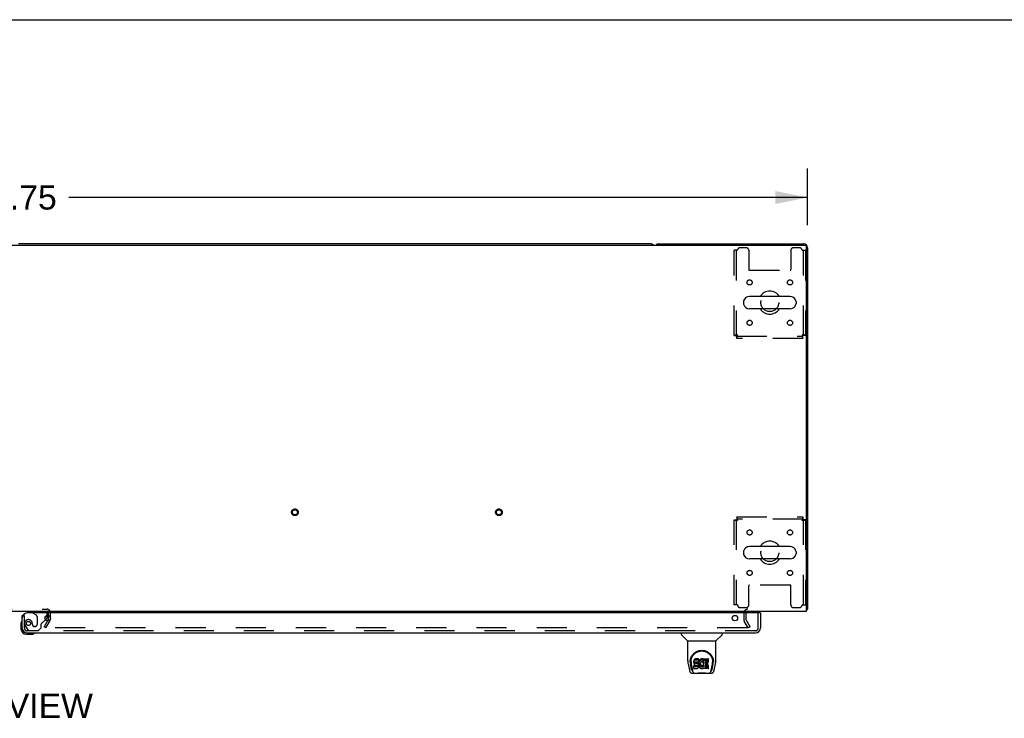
# Model space of a CAD drawing. Header units: inches. Extents: x 0 to 268, y 0 to 174.
# Tile 70 of 77: x 93 to 142, y 139 to 174. Entities that reach past the tile are written whole.
import ezdxf

# ---------------------------------------------------------------- set-up
doc = ezdxf.new("R2010")
doc.units = ezdxf.units.IN
doc.header["$LTSCALE"] = 14.749625
doc.header["$MEASUREMENT"] = 0
doc.linetypes.add('HIDDEN', pattern=[0.2, 0.1, -0.1])
doc.layers.get('0').update_dxf_attribs({"linetype": 'CONTINUOUS'})
for name, color, linetype in [('DEFAULT_2', 8, 'HIDDEN'), ('DIMENSIONS', 7, 'CONTINUOUS'), ('RIGHTHAND_DOOR_ASSEMBLY', 7, 'CONTINUOUS')]:
    doc.layers.add(name, color=color, linetype=linetype)
doc.styles.get("Standard").update_dxf_attribs({"font": 'arial.ttf'})
doc.dimstyles.new('DIMSTYLE_1', dxfattribs={"dimtxt": 1.183125, "dimasz": 1.5775, "dimexe": 0.09, "dimexo": 0.07, "dimgap": 0.0375, "dimtad": 0, "dimtih": 1, "dimtoh": 1, "dimzin": 4, "dimdsep": 46, "dimtxsty": 'Standard', "dimblk": '_FILLED', "dimblk1": '_FILLED', "dimblk2": '_FILLED', "dimcen": 0.09, "dimadec": 3, "dimazin": 1, "dimtfac": 1, "dimtdec": 3, "dimtofl": 0, "dimtmove": 0, "dimatfit": 3, "dimldrblk": '_FILLED', "dimfxl": 0, "dimtolj": 1, "dimtzin": 4, "dimarcsym": 0})

# ---------------------------------------------------------------- blocks, each defined once
blk = doc.blocks.new('_FILLED')
at = {"color": 0, "linetype": 'ByBlock'}
blk.add_solid([(0, 0), (-1, 0.2), (-1, -0.2)], dxfattribs=at)
blk = doc.blocks.new('*D1')
at = {"layer": 'DIMENSIONS', "color": 2, "linetype": 'Continuous'}
for p, q in [((54.158, 163.455), (54.158, 166.236)), ((131.908, 163.455), (131.908, 166.236)), ((54.158, 164.816), (90.375, 164.816)), ((131.908, 164.816), (95.692, 164.816))]:
    blk.add_line(p, q, dxfattribs=at)
at = {"layer": 'DIMENSIONS', "color": 2, "linetype": 'Continuous', "xscale": 1.5775, "yscale": 1.5775, "zscale": 1.5775, "rotation": 180}
blk.add_blockref('_FILLED', (54.158, 164.816), dxfattribs=at)
at = {"layer": 'DIMENSIONS', "color": 2, "linetype": 'Continuous', "xscale": 1.5775, "yscale": 1.5775, "zscale": 1.5775}
blk.add_blockref('_FILLED', (131.908, 164.816), dxfattribs=at)
at = {"layer": 'DIMENSIONS', "color": 2, "linetype": 'Continuous', "insert": (93.033, 165.408), "char_height": 1.1831, "width": 4.13434, "attachment_point": 2, "line_spacing_factor": 0.9}
blk.add_mtext('77.75', dxfattribs=at)

msp = doc.modelspace()

# ---------------------------------------------------------------- linework, layer by layer
at = {"color": 7, "linetype": 'Continuous'}
for p, q in [((0, 173.525), (268.175, 173.525)), ((124.219, 162.539), (93.222, 162.539)), ((131.042, 159.97), (129.067, 159.97)), ((128.767, 159.708), (128.767, 159.621)), ((131.042, 159.358), (129.067, 159.358)), ((131.342, 159.708), (131.342, 159.621)), ((131.042, 147.72), (129.067, 147.72)), ((128.767, 147.458), (128.767, 147.371)), ((131.342, 147.458), (131.342, 147.371)), ((131.042, 147.108), (129.067, 147.108)), ((131.856, 144.643), (131.908, 144.643)), ((131.868, 144.611), (131.856, 144.62))]:
    msp.add_line(p, q, dxfattribs=at)
at = {"color": 3, "linetype": 'Continuous'}
for p, q in [((54.27, 162.487), (131.796, 162.487)), ((124.597, 162.539), (131.719, 162.539)), ((131.856, 144.539), (131.856, 162.427)), ((131.908, 162.35), (131.908, 144.643)), ((131.856, 144.539), (54.21, 144.539)), ((94.679, 144.487), (94.679, 144.46)), ((94.679, 144.342), (94.679, 144.135))]:
    msp.add_line(p, q, dxfattribs=at)
for points in [[(131.868, 144.611), (131.869, 144.613), (131.872, 144.615), (131.874, 144.617), (131.877, 144.619), (131.879, 144.62), (131.882, 144.622), (131.885, 144.624), (131.891, 144.627)], [(131.891, 144.627), (131.894, 144.628), (131.897, 144.629), (131.899, 144.631), (131.901, 144.632), (131.903, 144.634), (131.905, 144.636), (131.906, 144.637), (131.907, 144.639), (131.908, 144.641), (131.908, 144.642), (131.908, 144.643)]]:
    msp.add_lwpolyline(points, dxfattribs=at)
at = {"color": 7, "linetype": 'Continuous'}
for centre, radius, start, end in [((124.219, 162.35), 0.189, 46.5797, 90), ((129.067, 159.664), 0.306, 90, 164.3697), ((130.054, 159.664), 0.562, 32.9567, 147.0433), ((131.042, 159.664), 0.306, 15.6303, 90), ((128.911, 159.708), 0.144, 164.3697, 180), ((128.911, 159.621), 0.144, 180, 195.6303), ((129.067, 159.664), 0.306, 195.6303, 270), ((130.054, 159.664), 0.562, 212.956, 327.044), ((131.042, 159.664), 0.306, 270, 344.3697), ((131.198, 159.708), 0.144, 0, 15.6303), ((131.198, 159.621), 0.144, 344.3697, 360), ((129.067, 147.414), 0.306, 90, 164.3697), ((130.054, 147.414), 0.562, 32.9567, 147.0433), ((131.042, 147.414), 0.306, 15.6303, 90), ((128.911, 147.458), 0.144, 164.3697, 180), ((128.911, 147.371), 0.144, 180, 195.6303), ((129.067, 147.414), 0.306, 195.6303, 270), ((131.042, 147.414), 0.306, 270, 344.3697), ((131.198, 147.458), 0.144, 0, 15.6303), ((131.198, 147.371), 0.144, 344.3697, 360), ((130.054, 147.414), 0.562, 212.956, 327.044)]:
    msp.add_arc(centre, radius, start, end, dxfattribs=at)
at = {"color": 3, "linetype": 'Continuous'}
for centre, radius, start, end in [((124.597, 162.35), 0.189, 90, 133.513), ((131.719, 162.35), 0.189, 0, 90), ((131.796, 162.427), 0.06, 0, 90), ((128.972, 144.454), 0.085, 90, 175.9511), ((131.719, 144.728), 0.189, 316.4873, 321.7194)]:
    msp.add_arc(centre, radius, start, end, dxfattribs=at)
at = {"layer": 'DEFAULT_2', "color": 8, "linetype": 'HIDDEN'}
for p, q in [((128.471, 162.227), (128.304, 162.227)), ((128.304, 158.048), (128.304, 162.227)), ((128.408, 162.227), (128.408, 158.048)), ((128.898, 162.352), (128.596, 162.352)), ((129.023, 162.227), (129.023, 161.282)), ((131.086, 162.227), (131.086, 161.282)), ((131.512, 162.352), (131.211, 162.352)), ((131.637, 162.227), (131.804, 162.227)), ((131.7, 158.048), (131.7, 162.227)), ((131.804, 162.227), (131.804, 158.048)), ((129.053, 161.252), (131.056, 161.252)), ((128.304, 158.048), (128.408, 158.048)), ((128.438, 158.018), (131.67, 158.018)), ((128.438, 157.914), (128.438, 158.018)), ((131.67, 157.914), (128.438, 157.914)), ((131.67, 157.914), (131.67, 158.018)), ((131.804, 158.048), (131.7, 158.048)), ((128.438, 149.164), (131.67, 149.164)), ((128.438, 149.164), (128.438, 149.06)), ((131.67, 149.164), (131.67, 149.06)), ((128.304, 149.03), (128.408, 149.03)), ((128.304, 144.852), (128.304, 149.03)), ((128.408, 149.03), (128.408, 144.852)), ((131.67, 149.06), (128.438, 149.06)), ((131.804, 149.03), (131.7, 149.03)), ((131.7, 144.852), (131.7, 149.03)), ((131.804, 149.03), (131.804, 144.852)), ((129.023, 144.852), (129.023, 145.797)), ((131.056, 145.827), (129.053, 145.827)), ((131.086, 144.852), (131.086, 145.797)), ((128.471, 144.852), (128.304, 144.852)), ((131.637, 144.852), (131.804, 144.852)), ((91.437, 144.643), (94.629, 144.643)), ((94.679, 144.46), (94.679, 144.342)), ((94.679, 144.342), (94.679, 144.135)), ((94.783, 144.489), (94.783, 144.135)), ((128.596, 144.727), (128.898, 144.727)), ((128.783, 144.454), (128.783, 144.135)), ((128.887, 144.454), (128.887, 144.135)), ((131.211, 144.727), (131.512, 144.727)), ((94.479, 143.779), (94.675, 144.119)), ((94.569, 143.727), (94.765, 144.067)), ((128.998, 143.727), (128.802, 144.067)), ((129.088, 143.779), (128.892, 144.119)), ((94.569, 143.727), (94.479, 143.779)), ((128.952, 143.727), (94.502, 143.727)), ((129.088, 143.779), (128.998, 143.727))]:
    msp.add_line(p, q, dxfattribs=at)
for points in [[(128.471, 158.081), (128.453, 158.079), (128.434, 158.077), (128.416, 158.074), (128.399, 158.072), (128.382, 158.07), (128.367, 158.067), (128.353, 158.065), (128.341, 158.063), (128.33, 158.06), (128.321, 158.058), (128.314, 158.055), (128.308, 158.053), (128.305, 158.051), (128.304, 158.048)], [(128.471, 158.081), (128.464, 158.079), (128.457, 158.077), (128.45, 158.074), (128.444, 158.072), (128.438, 158.07), (128.432, 158.067), (128.427, 158.065), (128.422, 158.063), (128.418, 158.06), (128.415, 158.058), (128.412, 158.055), (128.41, 158.053), (128.409, 158.051), (128.408, 158.048)], [(128.438, 158.018), (128.441, 158.019), (128.443, 158.02), (128.445, 158.022), (128.448, 158.025), (128.45, 158.028), (128.452, 158.032), (128.455, 158.037), (128.457, 158.042), (128.46, 158.048), (128.462, 158.054), (128.464, 158.061), (128.467, 158.067), (128.469, 158.074), (128.471, 158.081)], [(128.438, 157.914), (128.441, 157.915), (128.443, 157.919), (128.445, 157.924), (128.448, 157.931), (128.45, 157.94), (128.452, 157.951), (128.455, 157.963), (128.457, 157.977), (128.46, 157.993), (128.462, 158.009), (128.464, 158.026), (128.467, 158.044), (128.469, 158.063), (128.471, 158.081)], [(131.804, 158.048), (131.803, 158.051), (131.8, 158.053), (131.795, 158.055), (131.788, 158.058), (131.779, 158.06), (131.768, 158.063), (131.755, 158.065), (131.741, 158.067), (131.726, 158.07), (131.71, 158.072), (131.692, 158.074), (131.674, 158.077), (131.656, 158.079), (131.637, 158.081)], [(131.637, 158.081), (131.64, 158.074), (131.642, 158.067), (131.644, 158.061), (131.647, 158.054), (131.649, 158.048), (131.651, 158.042), (131.654, 158.037), (131.656, 158.032), (131.659, 158.028), (131.661, 158.025), (131.663, 158.022), (131.666, 158.02), (131.668, 158.019), (131.67, 158.018)], [(131.7, 158.048), (131.7, 158.051), (131.699, 158.053), (131.697, 158.055), (131.694, 158.058), (131.691, 158.06), (131.687, 158.063), (131.682, 158.065), (131.677, 158.067), (131.671, 158.07), (131.665, 158.072), (131.658, 158.074), (131.651, 158.077), (131.644, 158.079), (131.637, 158.081)], [(131.637, 158.081), (131.64, 158.063), (131.642, 158.044), (131.644, 158.026), (131.647, 158.009), (131.649, 157.993), (131.651, 157.977), (131.654, 157.963), (131.656, 157.951), (131.659, 157.94), (131.661, 157.931), (131.663, 157.924), (131.666, 157.919), (131.668, 157.915), (131.67, 157.914)], [(128.471, 148.997), (128.469, 149.016), (128.467, 149.035), (128.464, 149.053), (128.462, 149.07), (128.46, 149.086), (128.457, 149.102), (128.455, 149.115), (128.452, 149.128), (128.45, 149.139), (128.448, 149.148), (128.445, 149.155), (128.443, 149.16), (128.441, 149.163), (128.438, 149.164)], [(131.67, 149.164), (131.668, 149.163), (131.666, 149.16), (131.663, 149.155), (131.661, 149.148), (131.659, 149.139), (131.656, 149.128), (131.654, 149.115), (131.651, 149.102), (131.649, 149.086), (131.647, 149.07), (131.644, 149.053), (131.642, 149.035), (131.64, 149.016), (131.637, 148.997)], [(128.304, 149.03), (128.305, 149.028), (128.308, 149.026), (128.314, 149.023), (128.321, 149.021), (128.33, 149.019), (128.341, 149.016), (128.353, 149.014), (128.367, 149.012), (128.382, 149.009), (128.399, 149.007), (128.416, 149.004), (128.434, 149.002), (128.453, 149), (128.471, 148.997)], [(128.408, 149.03), (128.409, 149.028), (128.41, 149.026), (128.412, 149.023), (128.415, 149.021), (128.418, 149.019), (128.422, 149.016), (128.427, 149.014), (128.432, 149.012), (128.438, 149.009), (128.444, 149.007), (128.45, 149.004), (128.457, 149.002), (128.464, 149), (128.471, 148.997)], [(128.471, 148.997), (128.469, 149.004), (128.467, 149.011), (128.464, 149.018), (128.462, 149.025), (128.46, 149.031), (128.457, 149.037), (128.455, 149.042), (128.452, 149.047), (128.45, 149.051), (128.448, 149.054), (128.445, 149.057), (128.443, 149.059), (128.441, 149.06), (128.438, 149.06)], [(131.67, 149.06), (131.668, 149.06), (131.666, 149.059), (131.663, 149.057), (131.661, 149.054), (131.659, 149.051), (131.656, 149.047), (131.654, 149.042), (131.651, 149.037), (131.649, 149.031), (131.647, 149.025), (131.644, 149.018), (131.642, 149.011), (131.64, 149.004), (131.637, 148.997)], [(131.637, 148.997), (131.656, 149), (131.674, 149.002), (131.692, 149.004), (131.71, 149.007), (131.726, 149.009), (131.741, 149.012), (131.755, 149.014), (131.768, 149.016), (131.779, 149.019), (131.788, 149.021), (131.795, 149.023), (131.8, 149.026), (131.803, 149.028), (131.804, 149.03)], [(131.637, 148.997), (131.644, 149), (131.651, 149.002), (131.658, 149.004), (131.665, 149.007), (131.671, 149.009), (131.677, 149.012), (131.682, 149.014), (131.687, 149.016), (131.691, 149.019), (131.694, 149.021), (131.697, 149.023), (131.699, 149.026), (131.7, 149.028), (131.7, 149.03)], [(128.972, 143.744), (128.972, 143.742), (128.971, 143.74), (128.971, 143.739), (128.97, 143.737), (128.969, 143.735), (128.967, 143.733), (128.966, 143.732), (128.964, 143.731), (128.962, 143.73), (128.96, 143.729), (128.958, 143.728), (128.956, 143.727), (128.954, 143.727), (128.952, 143.727)], [(128.97, 143.752), (128.971, 143.75), (128.971, 143.748), (128.972, 143.746), (128.972, 143.744), (128.972, 143.744)]]:
    msp.add_lwpolyline(points, dxfattribs=at)
for centre, radius in [((129.065, 160.654), 0.125), ((131.044, 160.654), 0.125), ((130.054, 159.664), 0.438), ((129.065, 158.675), 0.125), ((131.044, 158.675), 0.125), ((106.776, 149.393), 0.164), ((106.776, 149.393), 0.124), ((116.776, 149.393), 0.164), ((116.776, 149.393), 0.124), ((129.065, 148.404), 0.125), ((131.044, 148.404), 0.125), ((130.054, 147.414), 0.438), ((129.065, 146.425), 0.125), ((131.044, 146.425), 0.125)]:
    msp.add_circle(centre, radius, dxfattribs=at)
for centre, radius, start, end in [((128.596, 162.227), 0.125, 90, 180), ((128.898, 162.227), 0.125, 0, 90), ((131.211, 162.227), 0.125, 90, 180), ((131.512, 162.227), 0.125, 0, 90), ((129.053, 161.282), 0.03, 180, 270), ((131.056, 161.282), 0.03, 270, 360), ((129.053, 145.797), 0.03, 90, 180), ((131.056, 145.797), 0.03, 0, 90), ((128.596, 144.852), 0.125, 180, 270), ((128.898, 144.852), 0.125, 270, 360), ((131.211, 144.852), 0.125, 180, 270), ((131.512, 144.852), 0.125, 270, 360), ((94.629, 144.489), 0.154, 0, 90), ((94.629, 144.489), 0.05, 0, 90), ((128.972, 144.454), 0.189, 90, 180), ((128.972, 144.454), 0.085, 175.9511, 180), ((94.646, 144.135), 0.033, 330, 360), ((94.646, 144.135), 0.137, 330, 360), ((128.92, 144.135), 0.137, 180, 210), ((128.92, 144.135), 0.033, 180, 210)]:
    msp.add_arc(centre, radius, start, end, dxfattribs=at)
at = {"layer": 'RIGHTHAND_DOOR_ASSEMBLY', "color": 7, "linetype": 'Continuous'}
for p, q in [((93.442, 144.335), (93.408, 144.335)), ((93.85, 144.539), (93.85, 144.5)), ((93.85, 144.5), (93.919, 144.46)), ((94.637, 144.26), (94.637, 144.342)), ((129.576, 144.46), (129.596, 144.46)), ((93.348, 143.941), (93.348, 143.684)), ((93.395, 144.076), (93.393, 144.07)), ((94.551, 144.132), (94.608, 144.189)), ((93.408, 143.728), (93.408, 143.684)), ((93.611, 143.421), (93.868, 143.421)), ((93.997, 143.466), (94.003, 143.468)), ((125.717, 143.481), (125.717, 143.419)), ((126.026, 143.093), (125.728, 143.391)), ((127.416, 143.093), (127.713, 143.391)), ((127.725, 143.481), (127.725, 143.419)), ((126.032, 143.088), (127.41, 143.088)), ((126.032, 142.116), (126.032, 143.088)), ((127.41, 142.116), (127.41, 143.088)), ((126.047, 141.973), (126.112, 141.667)), ((126.15, 142.061), (126.15, 142.061)), ((126.157, 142.148), (126.156, 142.084)), ((126.219, 141.695), (126.166, 141.966)), ((126.194, 142.074), (126.194, 142.051)), ((126.203, 141.953), (126.26, 141.66)), ((126.336, 142.119), (126.335, 142.096)), ((126.335, 142.029), (126.335, 142.096)), ((126.336, 142.052), (126.335, 142.029)), ((126.335, 142.029), (126.335, 142.005)), ((126.335, 142.005), (126.339, 141.981)), ((126.342, 142.143), (126.336, 142.119)), ((126.336, 142.052), (126.336, 142.119)), ((126.342, 142.076), (126.336, 142.052)), ((126.339, 141.981), (126.348, 141.959)), ((126.351, 142.165), (126.342, 142.143)), ((126.342, 142.076), (126.342, 142.143)), ((126.351, 142.098), (126.342, 142.076)), ((126.348, 141.959), (126.361, 141.939)), ((126.365, 142.185), (126.351, 142.165)), ((126.351, 142.098), (126.351, 142.165)), ((126.365, 142.118), (126.351, 142.098)), ((126.361, 141.939), (126.377, 141.922)), ((126.373, 142.193), (126.365, 142.185)), ((126.365, 142.118), (126.365, 142.185)), ((126.373, 142.126), (126.365, 142.118)), ((126.383, 142.199), (126.373, 142.193)), ((126.373, 142.126), (126.373, 142.193)), ((126.383, 142.133), (126.373, 142.126)), ((126.377, 141.922), (126.397, 141.909)), ((126.404, 142.209), (126.383, 142.199)), ((126.383, 142.133), (126.383, 142.199)), ((126.404, 142.142), (126.383, 142.133)), ((126.397, 141.909), (126.408, 141.904)), ((126.428, 142.216), (126.404, 142.209)), ((126.404, 142.142), (126.404, 142.209)), ((126.428, 142.15), (126.404, 142.142)), ((126.406, 142.032), (126.408, 142.047)), ((126.406, 142.01), (126.406, 142.032)), ((126.406, 142.017), (126.406, 142.032)), ((126.406, 142.01), (126.406, 142.017)), ((126.409, 142.002), (126.406, 142.01)), ((126.408, 142.047), (126.412, 142.054)), ((126.408, 141.904), (126.42, 141.902)), ((126.409, 142.002), (126.409, 142.047)), ((126.413, 141.996), (126.409, 142.002)), ((126.412, 142.054), (126.417, 142.059)), ((126.413, 141.996), (126.413, 142.055)), ((126.419, 141.992), (126.413, 141.996)), ((126.417, 142.059), (126.432, 142.063)), ((126.434, 142.055), (126.419, 142.059)), ((126.419, 142.059), (126.419, 142.059)), ((126.419, 141.992), (126.419, 142.059)), ((126.434, 141.988), (126.419, 141.992)), ((126.42, 141.902), (126.467, 141.902)), ((126.567, 142.216), (126.428, 142.216)), ((126.428, 142.15), (126.428, 142.216)), ((126.567, 142.15), (126.428, 142.15)), ((126.432, 142.063), (126.447, 142.064)), ((126.458, 142.056), (126.434, 142.055)), ((126.434, 141.988), (126.434, 142.055)), ((126.458, 141.989), (126.434, 141.988)), ((126.447, 142.064), (126.559, 142.064)), ((126.482, 142.054), (126.458, 142.056)), ((126.458, 141.989), (126.458, 142.056)), ((126.482, 141.988), (126.458, 141.989)), ((126.467, 141.902), (126.475, 141.901)), ((126.475, 141.901), (126.482, 141.899)), ((126.505, 142.049), (126.482, 142.054)), ((126.482, 141.988), (126.482, 142.054)), ((126.505, 141.982), (126.482, 141.988)), ((126.482, 141.899), (126.488, 141.894)), ((126.516, 142.044), (126.505, 142.049)), ((126.505, 141.982), (126.505, 142.049)), ((126.516, 141.978), (126.505, 141.982)), ((126.526, 142.038), (126.516, 142.044)), ((126.516, 141.978), (126.516, 142.044)), ((126.526, 141.971), (126.516, 141.978)), ((126.543, 142.021), (126.526, 142.038)), ((126.526, 141.971), (126.526, 142.038)), ((126.543, 141.954), (126.526, 141.971)), ((126.556, 142.001), (126.543, 142.021)), ((126.543, 141.954), (126.543, 142.021)), ((126.556, 141.934), (126.543, 141.954)), ((126.566, 141.979), (126.556, 142.001)), ((126.556, 141.934), (126.556, 142.001)), ((126.566, 141.912), (126.556, 141.934)), ((126.559, 142.064), (126.565, 142.065)), ((126.565, 142.065), (126.567, 142.07)), ((126.567, 141.975), (126.566, 141.979)), ((126.566, 141.912), (126.566, 141.979)), ((126.572, 141.889), (126.566, 141.912)), ((126.569, 142.174), (126.567, 142.216)), ((126.567, 142.15), (126.567, 142.216)), ((126.569, 142.107), (126.567, 142.15)), ((126.567, 142.07), (126.568, 142.083)), ((126.571, 142.052), (126.567, 142.008)), ((126.567, 141.941), (126.567, 142.008)), ((126.571, 141.986), (126.567, 141.941)), ((126.567, 141.941), (126.568, 141.919)), ((126.568, 142.083), (126.569, 142.107)), ((126.568, 141.919), (126.571, 141.897)), ((126.569, 142.107), (126.569, 142.174)), ((126.576, 142.074), (126.571, 142.052)), ((126.571, 141.986), (126.571, 142.052)), ((126.576, 142.008), (126.571, 141.986)), ((126.571, 141.897), (126.575, 141.875)), ((126.582, 142.096), (126.576, 142.074)), ((126.576, 142.008), (126.576, 142.074)), ((126.582, 142.029), (126.576, 142.008)), ((126.59, 142.116), (126.582, 142.096)), ((126.582, 142.029), (126.582, 142.096)), ((126.59, 142.05), (126.582, 142.029)), ((126.601, 142.136), (126.59, 142.116)), ((126.59, 142.05), (126.59, 142.116)), ((126.601, 142.069), (126.59, 142.05)), ((126.614, 142.154), (126.601, 142.136)), ((126.601, 142.069), (126.601, 142.136)), ((126.614, 142.087), (126.601, 142.069)), ((126.629, 142.171), (126.614, 142.154)), ((126.614, 142.087), (126.614, 142.154)), ((126.629, 142.104), (126.614, 142.087)), ((126.645, 142.186), (126.629, 142.171)), ((126.629, 142.104), (126.629, 142.171)), ((126.645, 142.119), (126.629, 142.104)), ((126.637, 141.957), (126.636, 141.93)), ((126.636, 141.93), (126.638, 141.917)), ((126.64, 141.984), (126.637, 141.957)), ((126.638, 141.917), (126.638, 141.957)), ((126.638, 141.917), (126.641, 141.904)), ((126.639, 141.976), (126.641, 141.971)), ((126.644, 141.996), (126.64, 141.984)), ((126.641, 141.971), (126.651, 141.946)), ((126.641, 141.904), (126.641, 141.971)), ((126.641, 141.904), (126.651, 141.879)), ((126.65, 142.008), (126.644, 141.996)), ((126.663, 142.199), (126.645, 142.186)), ((126.645, 142.119), (126.645, 142.186)), ((126.663, 142.132), (126.645, 142.119)), ((126.664, 142.031), (126.65, 142.008)), ((126.651, 141.946), (126.664, 141.923)), ((126.651, 141.879), (126.651, 141.946)), ((126.684, 142.208), (126.663, 142.199)), ((126.663, 142.132), (126.663, 142.199)), ((126.684, 142.141), (126.663, 142.132)), ((126.672, 142.042), (126.664, 142.031)), ((126.664, 141.923), (126.673, 141.913)), ((126.664, 141.856), (126.664, 141.923)), ((126.683, 142.049), (126.672, 142.042)), ((126.673, 141.913), (126.683, 141.904)), ((126.673, 141.846), (126.673, 141.913)), ((126.708, 142.06), (126.683, 142.049)), ((126.683, 141.904), (126.694, 141.897)), ((126.683, 141.837), (126.683, 141.904)), ((126.705, 142.213), (126.684, 142.208)), ((126.684, 142.141), (126.684, 142.208)), ((126.705, 142.146), (126.684, 142.141)), ((126.728, 142.215), (126.705, 142.213)), ((126.705, 142.146), (126.705, 142.213)), ((126.728, 142.148), (126.705, 142.146)), ((126.721, 142.063), (126.708, 142.06)), ((126.734, 142.063), (126.721, 142.063)), ((126.728, 142.215), (126.75, 142.215)), ((126.728, 142.148), (126.728, 142.215)), ((126.75, 142.148), (126.728, 142.148)), ((126.747, 142.06), (126.734, 142.063)), ((126.76, 142.055), (126.747, 142.06)), ((126.761, 142.213), (126.75, 142.215)), ((126.75, 142.148), (126.75, 142.215)), ((126.761, 142.146), (126.75, 142.148)), ((126.759, 141.895), (126.771, 141.9)), ((126.772, 142.209), (126.761, 142.213)), ((126.761, 142.146), (126.761, 142.213)), ((126.772, 142.143), (126.761, 142.146)), ((126.792, 142.125), (126.766, 142.057)), ((126.771, 141.9), (126.782, 141.908)), ((126.771, 141.834), (126.771, 141.9)), ((126.79, 142.197), (126.772, 142.209)), ((126.772, 142.143), (126.772, 142.209)), ((126.79, 142.131), (126.772, 142.143)), ((126.782, 141.908), (126.782, 141.841)), ((126.789, 141.907), (126.801, 141.889)), ((126.79, 142.197), (126.79, 142.131)), ((126.792, 142.194), (126.792, 142.131)), ((126.801, 142.214), (127.037, 142.214)), ((126.801, 141.822), (126.801, 142.214)), ((126.801, 142.148), (127.037, 142.148)), ((126.871, 142.06), (126.871, 141.992)), ((126.872, 141.901), (126.872, 141.824)), ((127.037, 142.064), (126.875, 142.064)), ((126.875, 142.055), (127.006, 142.055)), ((126.875, 141.988), (127.006, 141.988)), ((127.006, 141.906), (126.876, 141.906)), ((127.011, 141.91), (127.011, 142.05)), ((127.042, 142.069), (127.042, 142.21)), ((127.181, 141.66), (127.238, 141.95)), ((127.222, 141.695), (127.275, 141.966)), ((127.238, 141.95), (127.239, 141.954)), ((127.285, 142.148), (127.286, 142.084)), ((127.292, 142.061), (127.292, 142.061)), ((127.33, 141.667), (127.395, 141.973)), ((126.236, 141.513), (127.206, 141.513)), ((126.271, 141.592), (126.278, 141.592)), ((126.276, 141.596), (126.28, 141.586)), ((126.28, 141.585), (126.28, 141.586)), ((126.323, 141.513), (126.316, 141.513)), ((126.323, 141.513), (126.321, 141.513)), ((126.337, 141.743), (126.337, 141.885)), ((126.401, 141.89), (126.342, 141.889)), ((126.342, 141.822), (126.342, 141.889)), ((126.401, 141.823), (126.342, 141.822)), ((126.342, 141.738), (126.486, 141.738)), ((126.462, 141.89), (126.401, 141.89)), ((126.401, 141.823), (126.401, 141.89)), ((126.462, 141.823), (126.401, 141.823)), ((126.477, 141.891), (126.462, 141.89)), ((126.462, 141.823), (126.462, 141.89)), ((126.477, 141.824), (126.462, 141.823)), ((126.483, 141.895), (126.477, 141.891)), ((126.477, 141.824), (126.477, 141.891)), ((126.483, 141.828), (126.477, 141.824)), ((126.485, 141.896), (126.483, 141.895)), ((126.483, 141.828), (126.483, 141.895)), ((126.489, 141.833), (126.483, 141.828)), ((126.486, 141.738), (126.498, 141.74)), ((126.488, 141.894), (126.493, 141.888)), ((126.489, 141.833), (126.489, 141.893)), ((126.498, 141.845), (126.489, 141.833)), ((126.493, 141.888), (126.499, 141.875)), ((126.498, 141.845), (126.498, 141.877)), ((126.501, 141.852), (126.498, 141.845)), ((126.498, 141.74), (126.509, 141.744)), ((126.499, 141.875), (126.502, 141.86)), ((126.501, 141.852), (126.501, 141.864)), ((126.502, 141.86), (126.501, 141.852)), ((126.509, 141.744), (126.529, 141.758)), ((126.529, 141.758), (126.546, 141.774)), ((126.546, 141.774), (126.553, 141.784)), ((126.553, 141.784), (126.558, 141.795)), ((126.558, 141.795), (126.567, 141.818)), ((126.567, 141.818), (126.573, 141.841)), ((126.575, 141.865), (126.572, 141.889)), ((126.573, 141.841), (126.575, 141.865)), ((126.575, 141.865), (126.575, 141.879)), ((126.575, 141.875), (126.582, 141.854)), ((126.582, 141.854), (126.604, 141.815)), ((126.604, 141.815), (126.616, 141.796)), ((126.616, 141.796), (126.631, 141.78)), ((126.631, 141.78), (126.648, 141.765)), ((126.648, 141.765), (126.665, 141.751)), ((126.651, 141.879), (126.664, 141.856)), ((126.664, 141.856), (126.673, 141.846)), ((126.665, 141.751), (126.675, 141.746)), ((126.673, 141.846), (126.683, 141.837)), ((126.675, 141.746), (126.686, 141.742)), ((126.683, 141.837), (126.694, 141.83)), ((126.686, 141.742), (126.707, 141.737)), ((126.694, 141.897), (126.707, 141.892)), ((126.694, 141.83), (126.694, 141.897)), ((126.694, 141.83), (126.707, 141.825)), ((126.707, 141.892), (126.72, 141.889)), ((126.707, 141.825), (126.707, 141.892)), ((126.707, 141.825), (126.72, 141.823)), ((126.707, 141.737), (126.729, 141.734)), ((126.72, 141.889), (126.733, 141.889)), ((126.72, 141.823), (126.72, 141.889)), ((126.72, 141.823), (126.733, 141.822)), ((126.729, 141.734), (126.751, 141.737)), ((126.733, 141.889), (126.746, 141.891)), ((126.733, 141.822), (126.733, 141.889)), ((126.733, 141.822), (126.746, 141.824)), ((126.746, 141.891), (126.759, 141.895)), ((126.746, 141.824), (126.746, 141.891)), ((126.746, 141.824), (126.759, 141.828)), ((126.751, 141.737), (126.773, 141.744)), ((126.759, 141.828), (126.759, 141.895)), ((126.759, 141.828), (126.771, 141.834)), ((126.771, 141.834), (126.782, 141.841)), ((126.773, 141.744), (126.792, 141.755)), ((126.789, 141.84), (126.801, 141.822)), ((126.802, 141.756), (126.792, 141.756)), ((126.792, 141.755), (126.792, 141.756)), ((126.802, 141.743), (126.802, 141.756)), ((127.038, 141.738), (126.807, 141.738)), ((126.876, 141.886), (127.038, 141.886)), ((126.876, 141.819), (127.038, 141.819)), ((127.042, 141.743), (127.042, 141.882)), ((127.12, 141.513), (127.119, 141.513)), ((127.161, 141.585), (127.162, 141.586)), ((127.162, 141.586), (127.165, 141.596)), ((127.164, 141.592), (127.171, 141.592))]:
    msp.add_line(p, q, dxfattribs=at)
at = {"layer": 'RIGHTHAND_DOOR_ASSEMBLY', "color": 3, "linetype": 'Continuous'}
for p, q in [((93.408, 143.728), (93.408, 144.335)), ((129.576, 144.46), (93.658, 144.46)), ((129.596, 144.46), (129.596, 143.728)), ((93.655, 143.481), (129.349, 143.481))]:
    msp.add_line(p, q, dxfattribs=at)
at = {"layer": 'RIGHTHAND_DOOR_ASSEMBLY', "color": 8, "linetype": 'HIDDEN'}
for p, q in [((93.512, 144.335), (93.442, 144.335)), ((93.512, 144.335), (93.512, 143.728)), ((94.48, 144.539), (93.85, 144.539)), ((93.919, 144.46), (94.088, 144.362)), ((94.637, 144.342), (94.637, 144.382)), ((129.492, 143.728), (129.492, 144.46)), ((93.909, 143.896), (93.909, 143.885)), ((94.138, 144.276), (94.138, 143.896)), ((94.33, 143.732), (94.33, 143.911)), ((94.389, 143.97), (94.551, 144.132)), ((93.587, 143.784), (93.688, 143.64)), ((129.349, 143.585), (93.655, 143.585)), ((93.753, 143.606), (94.204, 143.606)), ((94.04, 143.798), (94.007, 143.798)), ((94.204, 143.606), (94.33, 143.732))]:
    msp.add_line(p, q, dxfattribs=at)
at = {"layer": 'RIGHTHAND_DOOR_ASSEMBLY', "color": 7, "linetype": 'Continuous'}
for points in [[(126.15, 142.074), (126.153, 142.115), (126.159, 142.165), (126.17, 142.212), (126.184, 142.256), (126.201, 142.298), (126.221, 142.337), (126.244, 142.374), (126.269, 142.409), (126.296, 142.442), (126.325, 142.472), (126.357, 142.501), (126.391, 142.526), (126.426, 142.55), (126.464, 142.57), (126.504, 142.589), (126.545, 142.604), (126.588, 142.616), (126.631, 142.625), (126.676, 142.63), (126.721, 142.632), (126.766, 142.63), (126.811, 142.624), (126.855, 142.616), (126.897, 142.604), (126.939, 142.588), (126.978, 142.57), (127.016, 142.549), (127.052, 142.526), (127.085, 142.5), (127.117, 142.472), (127.146, 142.441), (127.173, 142.409), (127.198, 142.374), (127.221, 142.336), (127.24, 142.297), (127.258, 142.255), (127.272, 142.211), (127.282, 142.164), (127.289, 142.114), (127.292, 142.074)], [(126.194, 142.074), (126.194, 142.094), (126.196, 142.118), (126.198, 142.142), (126.202, 142.166), (126.207, 142.19), (126.213, 142.213), (126.219, 142.235), (126.227, 142.258), (126.236, 142.279), (126.245, 142.3), (126.255, 142.321), (126.266, 142.34), (126.278, 142.359), (126.29, 142.377), (126.303, 142.394), (126.316, 142.411), (126.329, 142.427), (126.343, 142.442), (126.358, 142.456), (126.372, 142.469), (126.387, 142.482), (126.403, 142.494), (126.418, 142.505), (126.434, 142.516), (126.449, 142.526), (126.465, 142.535), (126.481, 142.543), (126.497, 142.551), (126.513, 142.558), (126.529, 142.565), (126.545, 142.571), (126.561, 142.576), (126.577, 142.581), (126.593, 142.585), (126.609, 142.589), (126.625, 142.592), (126.64, 142.595), (126.656, 142.597), (126.672, 142.599), (126.688, 142.6), (126.704, 142.601), (126.72, 142.601), (126.736, 142.601), (126.752, 142.6), (126.768, 142.599), (126.784, 142.597), (126.8, 142.595), (126.816, 142.592), (126.832, 142.589), (126.848, 142.585), (126.864, 142.581), (126.88, 142.576), (126.896, 142.571), (126.912, 142.565), (126.928, 142.559), (126.944, 142.551), (126.96, 142.544), (126.976, 142.535), (126.991, 142.526), (127.007, 142.516), (127.023, 142.506), (127.038, 142.495), (127.053, 142.483), (127.068, 142.47), (127.083, 142.457), (127.098, 142.442), (127.112, 142.427), (127.125, 142.411), (127.139, 142.395), (127.152, 142.377), (127.164, 142.359), (127.175, 142.34), (127.186, 142.321), (127.197, 142.301), (127.206, 142.28), (127.215, 142.258), (127.222, 142.236), (127.229, 142.213), (127.235, 142.19), (127.24, 142.167), (127.243, 142.143), (127.246, 142.118), (127.247, 142.094), (127.248, 142.074)], [(126.032, 142.116), (126.033, 142.083), (126.036, 142.043), (126.041, 142.004), (126.047, 141.973)], [(126.15, 142.061), (126.15, 142.066), (126.15, 142.074)], [(126.194, 142.051), (126.194, 142.034), (126.196, 142.006), (126.199, 141.978), (126.203, 141.953)], [(127.239, 141.954), (127.239, 141.957), (127.24, 141.96), (127.24, 141.963), (127.241, 141.966), (127.241, 141.969), (127.242, 141.972), (127.242, 141.976), (127.243, 141.979), (127.243, 141.983), (127.244, 141.986), (127.244, 141.99), (127.245, 141.994), (127.245, 141.998), (127.245, 142.002), (127.246, 142.006), (127.246, 142.01), (127.247, 142.015), (127.247, 142.019), (127.247, 142.024), (127.247, 142.029), (127.247, 142.033), (127.248, 142.038), (127.248, 142.043), (127.248, 142.048), (127.248, 142.074)], [(127.292, 142.074), (127.292, 142.067), (127.292, 142.061)], [(127.395, 141.973), (127.4, 142.003), (127.406, 142.043), (127.409, 142.083), (127.41, 142.117)], [(126.112, 141.667), (126.115, 141.654), (126.12, 141.636), (126.125, 141.619), (126.13, 141.604), (126.136, 141.591), (126.142, 141.578), (126.148, 141.567), (126.155, 141.556), (126.163, 141.547), (126.172, 141.538), (126.183, 141.53), (126.194, 141.523), (126.206, 141.518), (126.219, 141.514), (126.233, 141.513), (126.236, 141.513)], [(126.26, 141.66), (126.263, 141.648), (126.266, 141.635), (126.269, 141.621), (126.273, 141.608), (126.276, 141.596)], [(126.28, 141.585), (126.285, 141.573), (126.292, 141.56), (126.298, 141.55), (126.305, 141.541), (126.312, 141.532), (126.32, 141.526), (126.329, 141.52), (126.339, 141.516), (126.349, 141.513), (126.357, 141.513)], [(126.342, 141.889), (126.341, 141.889), (126.341, 141.889), (126.34, 141.889), (126.34, 141.889), (126.34, 141.889), (126.339, 141.888), (126.339, 141.888), (126.338, 141.888), (126.338, 141.887), (126.338, 141.887), (126.338, 141.886), (126.337, 141.886), (126.337, 141.885), (126.337, 141.885)], [(126.342, 141.822), (126.341, 141.822), (126.341, 141.822), (126.34, 141.822), (126.34, 141.822), (126.34, 141.822), (126.339, 141.822), (126.339, 141.821), (126.338, 141.821), (126.338, 141.821), (126.338, 141.82), (126.338, 141.82), (126.337, 141.819), (126.337, 141.818), (126.337, 141.818)], [(126.437, 141.513), (126.458, 141.513), (126.48, 141.515), (126.503, 141.517), (126.528, 141.52), (126.554, 141.523), (126.58, 141.526), (126.608, 141.528), (126.636, 141.531), (126.665, 141.532), (126.694, 141.533), (126.723, 141.534), (126.752, 141.533), (126.782, 141.532), (126.81, 141.53), (126.838, 141.528), (126.865, 141.525), (126.891, 141.522), (126.916, 141.52), (126.94, 141.517), (126.963, 141.515), (126.984, 141.513), (127.004, 141.513)], [(126.437, 141.513), (126.459, 141.513), (126.486, 141.515), (126.514, 141.518), (126.571, 141.523)], [(126.571, 141.523), (126.6, 141.526), (126.629, 141.528), (126.659, 141.53), (126.69, 141.531), (126.72, 141.532), (126.751, 141.531), (126.781, 141.53), (126.811, 141.529), (126.841, 141.526), (126.87, 141.523), (126.928, 141.518)], [(126.928, 141.518), (126.955, 141.515), (126.982, 141.513), (127.004, 141.513)], [(127.085, 141.513), (127.093, 141.513), (127.103, 141.516), (127.112, 141.52), (127.121, 141.525), (127.13, 141.532), (127.137, 141.54), (127.144, 141.55), (127.15, 141.56), (127.156, 141.573), (127.161, 141.585)], [(127.165, 141.596), (127.169, 141.608), (127.173, 141.621), (127.176, 141.635), (127.179, 141.648), (127.181, 141.66)], [(127.206, 141.513), (127.208, 141.513), (127.221, 141.514), (127.234, 141.518), (127.247, 141.523), (127.258, 141.529), (127.269, 141.537), (127.278, 141.546), (127.286, 141.556), (127.293, 141.566), (127.3, 141.578), (127.306, 141.59), (127.312, 141.604), (127.317, 141.619), (127.322, 141.636), (127.327, 141.654), (127.33, 141.667)]]:
    msp.add_lwpolyline(points, dxfattribs=at)
at = {"layer": 'RIGHTHAND_DOOR_ASSEMBLY', "color": 3, "linetype": 'Continuous'}
for centre in [(94.658, 144.21), (128.346, 144.21)]:
    msp.add_circle(centre, 0.133, dxfattribs=at)
at = {"layer": 'RIGHTHAND_DOOR_ASSEMBLY', "color": 8, "linetype": 'HIDDEN'}
msp.add_circle((93.712, 143.948), 0.101, dxfattribs=at)
at = {"layer": 'RIGHTHAND_DOOR_ASSEMBLY', "color": 3, "linetype": 'Continuous'}
for centre, radius, start, end in [((93.658, 144.21), 0.25, 90, 180), ((93.655, 143.728), 0.246, 180, 270), ((129.349, 143.728), 0.246, 270, 360)]:
    msp.add_arc(centre, radius, start, end, dxfattribs=at)
at = {"layer": 'RIGHTHAND_DOOR_ASSEMBLY', "color": 8, "linetype": 'HIDDEN'}
for centre, radius, start, end in [((94.038, 144.276), 0.1, 0, 59.908), ((94.48, 144.382), 0.157, 0, 90), ((93.712, 143.948), 0.187, 17.8482, 196.8439), ((93.902, 144.006), 0.386, 196.8439, 215.1), ((93.516, 143.885), 0.393, 1.6599, 17.9298), ((94.007, 143.896), 0.098, 180, 270), ((94.04, 143.896), 0.098, 270, 360), ((94.369, 143.911), 0.039, 111.6096, 180), ((94.318, 144.041), 0.1, 291.6096, 315), ((93.655, 143.728), 0.142, 180, 270), ((93.753, 143.685), 0.079, 215.1, 270), ((129.349, 143.728), 0.142, 270, 360)]:
    msp.add_arc(centre, radius, start, end, dxfattribs=at)
at = {"layer": 'RIGHTHAND_DOOR_ASSEMBLY', "color": 7, "linetype": 'Continuous'}
for centre, radius, start, end in [((93.598, 143.941), 0.25, 149.1101, 180), ((93.397, 144.061), 0.015, 96.3796, 149.1101), ((93.393, 144.061), 0.015, 0, 83.6204), ((94.537, 144.26), 0.1, 315, 360), ((93.611, 143.684), 0.263, 180, 270), ((93.611, 143.684), 0.203, 180, 270), ((93.868, 143.671), 0.25, 270, 300.8899), ((93.988, 143.466), 0.015, 6.3796, 90), ((93.988, 143.47), 0.015, 300.8899, 353.6204), ((125.756, 143.419), 0.0394, 180, 225), ((127.685, 143.419), 0.0394, 315, 360), ((126.04, 143.107), 0.0197, 225, 262.5), ((127.402, 143.107), 0.0197, 277.5, 315)]:
    msp.add_arc(centre, radius, start, end, dxfattribs=at)
for centre, major_axis, ratio, start_param, end_param in [((126.721, 142.074), (0, 0.565), 0.999848, 1.137008, 1.76365), ((126.761, 142.059), (0, 0.00448), 1, -3.557718, -1.937287), ((126.785, 141.904), (0.00448, 0), 1, 0.594971, 2.222579), ((126.788, 142.194), (0, 0.00448), 1, -1.566905, -0.665444), ((126.788, 142.127), (0.00448, 0), 1, 5.916695, 7.188538), ((126.875, 142.06), (0.00448, 0), 1, 1.570796, 3.141593), ((126.875, 142.059), (0, 0.00448), 1, -4.318348, -3.643774), ((126.875, 141.992), (0.00448, 0), 1, -3.141593, -1.570796), ((126.876, 141.901), (0.00448, 0), 1, 1.570796, 3.141593), ((126.875, 142.059), (0.00448, 0), 1, -2.072978, -1.570796), ((127.006, 142.05), (0.00448, 0), 1, 0, 1.570796), ((127.006, 141.983), (0.00448, 0), 1, 0, 1.570796), ((127.006, 141.91), (0.00448, 0), 1, -1.570796, 0), ((127.037, 142.21), (0.00448, 0), 1, 0, 1.570796), ((127.037, 142.143), (0.00448, 0), 1, 0, 1.570796), ((127.037, 142.069), (0.00448, 0), 1, -1.570796, 0), ((126.721, 142.074), (0, 0.565), 0.999848, 4.519536, 5.145564), ((126.277, 141.946), (0.007, 0.354), 0.213027, -3.923008, -3.13761), ((126.342, 141.743), (0, 0.00483), 1, 1.570796, 3.141593), ((126.785, 141.837), (0.00448, 0), 1, 0.594971, 2.222579), ((126.807, 141.743), (0.00448, 0), 1, -3.141593, -1.570796), ((126.876, 141.891), (0.00448, 0), 1, -3.141593, -1.570796), ((126.876, 141.824), (0.00448, 0), 1, -3.141593, -1.570796), ((127.038, 141.882), (0.00448, 0), 1, 0, 1.570796), ((127.038, 141.815), (0.00448, 0), 1, 0, 1.570796), ((127.038, 141.743), (0.00448, 0), 1, -1.570796, 0), ((127.165, 141.946), (-0.007, 0.354), 0.213027, -3.145575, -2.360177)]:
    msp.add_ellipse(centre, major_axis=major_axis, ratio=ratio, start_param=start_param, end_param=end_param, dxfattribs=at)

# ---------------------------------------------------------------- texts
at = {"layer": 'DIMENSIONS', "color": 2, "linetype": 'Continuous', "insert": (92.834, 140.505), "char_height": 1.1831, "width": 8.06196, "attachment_point": 2, "line_spacing_factor": 0.9}
msp.add_mtext('TOP VIEW', dxfattribs=at)

# ---------------------------------------------------------------- dimensions: what is measured, and where the dimension line sits
at = {"layer": 'DIMENSIONS', "color": 2, "linetype": 'Continuous'}
dim = msp.add_linear_dim(base=(54.158, 164.816), p1=(131.908, 166.306), p2=(54.158, 166.306), angle=180, dimstyle='DIMSTYLE_1', dxfattribs=at)
dim.commit()
dim.dimension.update_dxf_attribs({"geometry": '*D1', "text_midpoint": (93.037, 164.801), "dimtype": 160})

doc.saveas('drawing.dxf')
